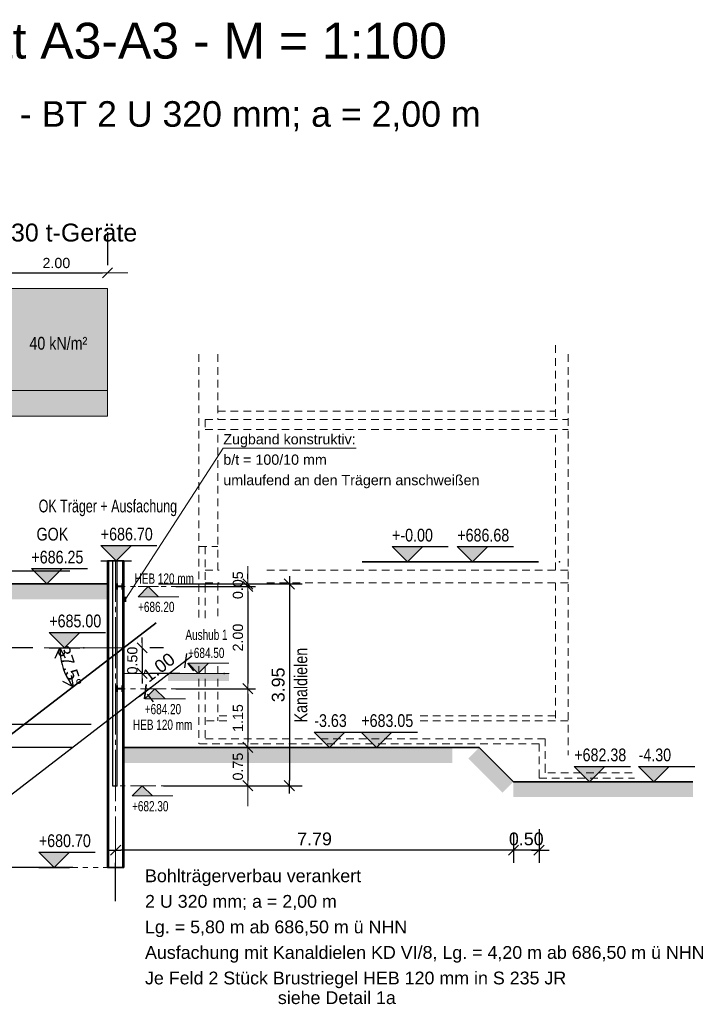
# Model space of a CAD drawing. Header units: metres. Extents: x 0 to 119, y 1 to 83.
# Tile 19 of 29: x 59 to 72, y 64 to 83. Entities that reach past the tile are written whole.
import ezdxf

# ---------------------------------------------------------------- set-up
doc = ezdxf.new("R2010")
doc.units = ezdxf.units.M
for name, pattern in [('ACHSE1', [5.6, 5, -0.25, 0.1, -0.25]), ('ACHSE3', [1.25, 1, -0.1, 0.05, -0.1]), ('DURCHG', [0]), ('GESTR2', [0.25, 0.15, -0.1]), ('PUNKTE', [0.15, 0.05, -0.1])]:
    doc.linetypes.add(name, pattern=pattern)
for name, color, linetype in [('Alter_Neubau', 7, 'Continuous'), ('Anker', 7, 'Continuous'), ('Ausfachung', 7, 'Continuous'), ('Aushub', 7, 'Continuous'), ('Bodenprofil', 7, 'Continuous'), ('BPW', 7, 'Continuous'), ('BT-Verbau', 7, 'Continuous'), ('Gel_nde', 7, 'Continuous'), ('GEOMETRIE', 7, 'Continuous'), ('Lastbild', 7, 'Continuous'), ('MAKET', 7, 'Continuous'), ('Neubau', 7, 'Continuous'), ('TEXTE', 7, 'Continuous'), ('Zugband', 7, 'Continuous')]:
    doc.layers.add(name, color=color, linetype=linetype)
doc.styles.add('Arial', font='arial.ttf')
doc.dimstyles.new('ISBPFEIL04E', dxfattribs={"dimtxt": 0.25, "dimasz": 0.1, "dimexe": 0.25, "dimexo": 1, "dimgap": 0, "dimtad": 1, "dimdec": 1, "dimzin": 0, "dimdsep": 46, "dimtxsty": 'Arial', "dimblk": 'ID40', "dimblk1": 'ID40', "dimblk2": 'ID40', "dimsah": 1, "dimcen": 0.09, "dimse1": 1, "dimse2": 1, "dimclrd": 7, "dimclre": 7, "dimclrt": 7, "dimadec": 1, "dimazin": 0, "dimtfac": 1, "dimtdec": 4, "dimtix": 1, "dimtmove": 2, "dimatfit": 3, "dimfxl": 1, "dimtvp": 0.004, "dimtolj": 1, "dimtzin": 0, "dimarcsym": 0})
doc.dimstyles.new('ISBSTRICH4E', dxfattribs={"dimtxt": 0.25, "dimasz": 0.1, "dimexe": 0.25, "dimexo": 1, "dimgap": 0.09, "dimtad": 1, "dimzin": 0, "dimdsep": 46, "dimtxsty": 'Arial', "dimblk": 'ID4', "dimblk1": 'ID4', "dimblk2": 'ID4', "dimsah": 1, "dimcen": 0.09, "dimdle": 0.15, "dimclrd": 7, "dimclre": 7, "dimclrt": 7, "dimazin": 0, "dimtfac": 1, "dimtdec": 4, "dimtix": 1, "dimtmove": 2, "dimatfit": 3, "dimfxl": 1, "dimtvp": 0.004, "dimtolj": 1, "dimtzin": 0, "dimarcsym": 0})
doc.dimstyles.new('ISBSTRICH6E', dxfattribs={"dimtxt": 0.2, "dimasz": 0.1, "dimexe": 0.15, "dimexo": 1.1, "dimgap": 0.09, "dimtad": 1, "dimzin": 0, "dimdsep": 46, "dimtxsty": 'Arial', "dimblk": 'ID6', "dimblk1": 'ID6', "dimblk2": 'ID6', "dimsah": 1, "dimcen": 0.09, "dimdle": 0.15, "dimclrd": 7, "dimclre": 7, "dimclrt": 7, "dimazin": 0, "dimtfac": 1, "dimtdec": 4, "dimtix": 1, "dimtmove": 2, "dimatfit": 3, "dimfxl": 1, "dimtvp": 0.005, "dimtolj": 1, "dimtzin": 0, "dimarcsym": 0})

# ---------------------------------------------------------------- blocks, each defined once
blk = doc.blocks.new('ID4')
at = {"color": 7, "linetype": 'DURCHG', "lineweight": 25}
for p, q in [((-1, -1), (1, 1)), ((1.5, 0), (-1, 0))]:
    blk.add_line(p, q, dxfattribs=at)
blk = doc.blocks.new('*D27')
at = {"layer": 'Defpoints', "color": 0}
for p in [(68.458, 68.096), (68.958, 68.167), (68.458, 66.757)]:
    blk.add_point(p, dxfattribs=at)
at = {"layer": 'MAKET', "color": 7, "lineweight": -2}
for p, q in [((68.458, 67.096), (68.458, 66.507)), ((68.958, 67.167), (68.958, 66.507)), ((68.358, 66.757), (68.258, 66.757)), ((68.958, 66.757), (68.458, 66.757)), ((69.058, 66.757), (69.158, 66.757))]:
    blk.add_line(p, q, dxfattribs=at)
at = {"layer": 'MAKET', "color": 7, "lineweight": -2, "xscale": 0.1, "yscale": 0.1, "zscale": 0.1}
blk.add_blockref('ID4', (68.458, 66.757), dxfattribs=at)
at = {"layer": 'MAKET', "color": 7, "lineweight": -2, "xscale": 0.1, "yscale": 0.1, "zscale": 0.1, "rotation": 180}
blk.add_blockref('ID4', (68.958, 66.757), dxfattribs=at)
at = {"layer": 'MAKET', "color": 7, "insert": (68.708, 66.975), "char_height": 0.25, "attachment_point": 5, "style": 'Arial'}
blk.add_mtext('\\A1;0.50', dxfattribs=at)
blk = doc.blocks.new('*D28')
at = {"layer": 'Defpoints', "color": 0}
for p in [(68.458, 68.096), (60.666, 66.757), (60.666, 66.757)]:
    blk.add_point(p, dxfattribs=at)
at = {"layer": 'MAKET', "color": 7, "lineweight": -2}
for p, q in [((68.458, 67.096), (68.458, 66.507)), ((68.358, 66.757), (60.766, 66.757)), ((60.666, 65.757), (60.666, 66.507))]:
    blk.add_line(p, q, dxfattribs=at)
at = {"layer": 'MAKET', "color": 7, "lineweight": -2, "xscale": 0.1, "yscale": 0.1, "zscale": 0.1, "rotation": 180}
blk.add_blockref('ID4', (60.666, 66.757), dxfattribs=at)
at = {"layer": 'MAKET', "color": 7, "lineweight": -2, "xscale": 0.1, "yscale": 0.1, "zscale": 0.1}
blk.add_blockref('ID4', (68.458, 66.757), dxfattribs=at)
at = {"layer": 'MAKET', "color": 7, "insert": (64.562, 66.975), "char_height": 0.25, "attachment_point": 5, "style": 'Arial'}
blk.add_mtext('\\A1;7.79', dxfattribs=at)
blk = doc.blocks.new('*D29')
at = {"layer": 'Defpoints', "color": 0}
for p in [(52.389, 72.217), (60.769, 72.217), (60.525, 66.417)]:
    blk.add_point(p, dxfattribs=at)
at = {"layer": 'MAKET', "color": 7, "lineweight": -2}
for p, q in [((59.769, 72.217), (52.139, 72.217)), ((52.389, 66.517), (52.389, 72.117)), ((59.525, 66.417), (52.139, 66.417))]:
    blk.add_line(p, q, dxfattribs=at)
at = {"layer": 'MAKET', "color": 7, "lineweight": -2, "xscale": 0.1, "yscale": 0.1, "zscale": 0.1}
for p, rotation in [((52.389, 72.217), 90), ((52.389, 66.417), 270)]:
    blk.add_blockref('ID4', p, dxfattribs=dict(at, rotation=rotation))
at = {"layer": 'MAKET', "color": 7, "insert": (52.171, 69.317), "char_height": 0.25, "attachment_point": 5, "rotation": 90, "style": 'Arial'}
blk.add_mtext('\\A1;5.80', dxfattribs=at)
blk = doc.blocks.new('*D30')
at = {"layer": 'Defpoints', "color": 0}
for p in [(52.975, 72.217), (60.561, 72.217), (60.807, 68.767)]:
    blk.add_point(p, dxfattribs=at)
at = {"layer": 'MAKET', "color": 7, "lineweight": -2}
for p, q in [((59.561, 72.217), (52.725, 72.217)), ((52.975, 68.867), (52.975, 72.117)), ((59.807, 68.767), (52.725, 68.767))]:
    blk.add_line(p, q, dxfattribs=at)
at = {"layer": 'MAKET', "color": 7, "lineweight": -2, "xscale": 0.1, "yscale": 0.1, "zscale": 0.1}
for p, rotation in [((52.975, 72.217), 90), ((52.975, 68.767), 270)]:
    blk.add_blockref('ID4', p, dxfattribs=dict(at, rotation=rotation))
at = {"layer": 'MAKET', "color": 7, "insert": (52.757, 70.492), "char_height": 0.25, "attachment_point": 5, "rotation": 90, "style": 'Arial'}
blk.add_mtext('\\A1;3.45', dxfattribs=at)
blk = doc.blocks.new('*D31')
at = {"layer": 'Defpoints', "color": 0}
for p in [(52.975, 68.767), (60.807, 68.767), (60.826, 66.417)]:
    blk.add_point(p, dxfattribs=at)
at = {"layer": 'MAKET', "color": 7, "lineweight": -2}
for p, q in [((59.807, 68.767), (52.725, 68.767)), ((52.975, 66.517), (52.975, 68.667)), ((59.826, 66.417), (52.725, 66.417))]:
    blk.add_line(p, q, dxfattribs=at)
at = {"layer": 'MAKET', "color": 7, "lineweight": -2, "xscale": 0.1, "yscale": 0.1, "zscale": 0.1}
for p, rotation in [((52.975, 68.767), 90), ((52.975, 66.417), 270)]:
    blk.add_blockref('ID4', p, dxfattribs=dict(at, rotation=rotation))
at = {"layer": 'MAKET', "color": 7, "insert": (52.757, 67.592), "char_height": 0.25, "attachment_point": 5, "rotation": 90, "style": 'Arial'}
blk.add_mtext('\\A1;2.35', dxfattribs=at)
blk = doc.blocks.new('ID40')
at = {"color": 7, "linetype": 'DURCHG', "lineweight": 25}
for p, q in [((-2, 1), (0, 0)), ((0, 0), (-2, -1)), ((0, 0), (-1, 0))]:
    blk.add_line(p, q, dxfattribs=at)
blk = doc.blocks.new('*D32')
at = {"layer": 'Defpoints', "color": 0}
for p in [(59.573, 70.717), (60.826, 70.717), (59.603, 70.446), (59.832, 69.954)]:
    blk.add_point(p, dxfattribs=at)
at = {"layer": 'MAKET', "color": 7, "lineweight": -2}
blk.add_arc((60.826, 70.717), 1.253, 184.574, 212.926, dxfattribs=at)
at = {"layer": 'MAKET', "color": 7, "lineweight": -2, "xscale": 0.1, "yscale": 0.1, "zscale": 0.1}
for p, rotation in [((59.573, 70.717), 92.28698019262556), ((59.832, 69.954), 305.2130198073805)]:
    blk.add_blockref('ID40', p, dxfattribs=dict(at, rotation=rotation))
at = {"layer": 'MAKET', "color": 7, "insert": (59.76, 70.355), "char_height": 0.25, "attachment_point": 5, "rotation": 288.75, "style": 'Arial'}
blk.add_mtext('\\A1;37.5%%d', dxfattribs=at)
blk = doc.blocks.new('ID6')
at = {"color": 3, "linetype": 'DURCHG', "lineweight": -3}
blk.add_line((-1, -1), (1, 1), dxfattribs=at)
at = {"color": 4, "linetype": 'DURCHG', "lineweight": 13}
blk.add_line((4, 0), (-1, 0), dxfattribs=at)
blk = doc.blocks.new('*D112')
at = {"layer": 'Defpoints', "color": 0}
for p in [(60.506, 70.717), (60.826, 70.217), (61.186, 70.217)]:
    blk.add_point(p, dxfattribs=at)
at = {"layer": 'MAKET', "color": 7, "lineweight": -2}
for p, q in [((61.186, 70.817), (61.186, 70.917)), ((61.186, 70.717), (61.186, 70.217)), ((61.606, 70.717), (61.336, 70.717)), ((61.926, 70.217), (61.336, 70.217)), ((61.186, 70.117), (61.186, 70.017))]:
    blk.add_line(p, q, dxfattribs=at)
at = {"layer": 'MAKET', "color": 7, "lineweight": -2, "xscale": 0.1, "yscale": 0.1, "zscale": 0.1}
for p, rotation in [((61.186, 70.717), 270), ((61.186, 70.217), 90)]:
    blk.add_blockref('ID6', p, dxfattribs=dict(at, rotation=rotation))
at = {"layer": 'MAKET', "color": 7, "insert": (60.994, 70.467), "char_height": 0.2, "attachment_point": 5, "rotation": 90, "style": 'Arial'}
blk.add_mtext('\\A1;0.50', dxfattribs=at)
blk = doc.blocks.new('*D113')
at = {"layer": 'Defpoints', "color": 0}
for p in [(61.469, 71.21), (60.675, 70.601), (61.247, 69.856)]:
    blk.add_point(p, dxfattribs=at)
at = {"layer": 'MAKET', "color": 7, "lineweight": -2}
for p, q in [((61.961, 70.404), (61.327, 69.917)), ((62.077, 70.417), (62.193, 70.266)), ((61.284, 69.808), (61.399, 69.658))]:
    blk.add_line(p, q, dxfattribs=at)
at = {"layer": 'MAKET', "color": 7, "lineweight": -2, "xscale": 0.1, "yscale": 0.1, "zscale": 0.1}
for p, rotation in [((62.041, 70.465), 37.49999999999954), ((61.247, 69.856), 217.4999999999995)]:
    blk.add_blockref('ID4', p, dxfattribs=dict(at, rotation=rotation))
at = {"layer": 'MAKET', "color": 7, "insert": (61.511, 70.333), "char_height": 0.25, "attachment_point": 5, "rotation": 37.5, "style": 'Arial'}
blk.add_mtext('\\A1;1.00', dxfattribs=at)
blk = doc.blocks.new('*D114')
at = {"layer": 'Defpoints', "color": 0}
for p in [(60.675, 70.601), (53.535, 65.122), (54.107, 64.377)]:
    blk.add_point(p, dxfattribs=at)
at = {"layer": 'MAKET', "color": 7, "lineweight": -2}
for p, q in [((61.168, 69.795), (54.186, 64.438)), ((61.284, 69.808), (61.399, 69.658)), ((54.144, 64.329), (54.259, 64.179))]:
    blk.add_line(p, q, dxfattribs=at)
at = {"layer": 'MAKET', "color": 7, "lineweight": -2, "xscale": 0.1, "yscale": 0.1, "zscale": 0.1}
for p, rotation in [((61.247, 69.856), 37.49999999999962), ((54.107, 64.377), 217.4999999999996)]:
    blk.add_blockref('ID4', p, dxfattribs=dict(at, rotation=rotation))
at = {"layer": 'MAKET', "color": 7, "insert": (57.545, 67.289), "char_height": 0.25, "attachment_point": 5, "rotation": 37.5, "style": 'Arial'}
blk.add_mtext('\\A1;9.00', dxfattribs=at)
blk = doc.blocks.new('DIM109')
at = {"layer": 'MAKET', "color": 7, "linetype": 'DURCHG', "lineweight": 18}
for p, q in [((61.188, 68.017), (60.988, 67.817)), ((60.988, 68.017), (61.388, 68.017)), ((61.388, 67.817), (61.188, 68.017)), ((60.988, 67.817), (61.788, 67.817))]:
    blk.add_line(p, q, dxfattribs=at)
at = {"layer": 'MAKET', "color": 4}
for p in [(60.747, 71.917), (62.795, 70.217), (60.747, 69.917), (56.458, 69.217), (60.687, 68.017)]:
    blk.add_point(p, dxfattribs=at)
blk = doc.blocks.new('DIM110')
at = {"layer": 'MAKET', "color": 7, "linetype": 'DURCHG', "lineweight": 18}
for p, q in [((55.968, 69.217), (55.768, 69.417)), ((55.768, 69.417), (56.568, 69.417)), ((56.168, 69.417), (55.968, 69.217)), ((55.768, 69.217), (56.168, 69.217))]:
    blk.add_line(p, q, dxfattribs=at)
at = {"layer": 'MAKET', "color": 7, "style": 'Arial', "width": 0.7}
blk.add_text('+682.30', height=0.2, dxfattribs=at).set_placement((60.988, 67.517))
blk = doc.blocks.new('DIM111')
at = {"layer": 'MAKET', "color": 7, "linetype": 'DURCHG', "lineweight": 18}
for p, q in [((61.437, 69.917), (61.237, 69.717)), ((61.237, 69.917), (61.637, 69.917)), ((61.637, 69.717), (61.437, 69.917)), ((61.237, 69.717), (62.037, 69.717))]:
    blk.add_line(p, q, dxfattribs=at)
at = {"layer": 'MAKET', "color": 7, "style": 'Arial', "width": 0.7}
blk.add_text('+683.50', height=0.2, dxfattribs=at).set_placement((55.768, 69.517))
blk = doc.blocks.new('DIM112')
at = {"layer": 'MAKET', "color": 7, "linetype": 'DURCHG', "lineweight": 18}
for p, q in [((62.284, 70.217), (62.084, 70.417)), ((62.084, 70.417), (62.884, 70.417)), ((62.484, 70.417), (62.284, 70.217)), ((62.084, 70.217), (62.484, 70.217))]:
    blk.add_line(p, q, dxfattribs=at)
at = {"layer": 'MAKET', "color": 7, "style": 'Arial', "width": 0.7}
blk.add_text('+684.20', height=0.2, dxfattribs=at).set_placement((61.237, 69.417))
blk = doc.blocks.new('DIM113')
at = {"layer": 'MAKET', "color": 7, "linetype": 'DURCHG', "lineweight": 18}
for p, q in [((61.306, 71.917), (61.106, 71.717)), ((61.106, 71.917), (61.506, 71.917)), ((61.506, 71.717), (61.306, 71.917)), ((61.106, 71.717), (61.906, 71.717))]:
    blk.add_line(p, q, dxfattribs=at)
at = {"layer": 'MAKET', "color": 7, "style": 'Arial', "width": 0.7}
blk.add_text('+684.50', height=0.2, dxfattribs=at).set_placement((62.084, 70.517))
blk = doc.blocks.new('DIM114')
at = {"layer": 'MAKET', "color": 7, "style": 'Arial', "width": 0.7}
blk.add_text('+686.20', height=0.2, dxfattribs=at).set_placement((61.106, 71.417))
blk = doc.blocks.new('*D201')
at = {"layer": 'Defpoints', "color": 0}
for p in [(60.506, 78.054), (58.506, 77.75), (60.506, 77.75)]:
    blk.add_point(p, dxfattribs=at)
at = {"layer": 'MAKET', "color": 7, "lineweight": -2}
for p, q in [((58.506, 78.85), (58.506, 78.204)), ((60.506, 78.85), (60.506, 78.204)), ((58.606, 78.054), (60.406, 78.054))]:
    blk.add_line(p, q, dxfattribs=at)
at = {"layer": 'MAKET', "color": 7, "lineweight": -2, "xscale": 0.1, "yscale": 0.1, "zscale": 0.1, "rotation": 180}
blk.add_blockref('ID6', (58.506, 78.054), dxfattribs=at)
at = {"layer": 'MAKET', "color": 7, "lineweight": -2, "xscale": 0.1, "yscale": 0.1, "zscale": 0.1}
blk.add_blockref('ID6', (60.506, 78.054), dxfattribs=at)
at = {"layer": 'MAKET', "color": 7, "insert": (59.506, 78.246), "char_height": 0.2, "attachment_point": 5, "style": 'Arial'}
blk.add_mtext('\\A1;2.00', dxfattribs=at)
blk = doc.blocks.new('DIM222')
at = {"layer": 'MAKET', "color": 7, "linetype": 'DURCHG', "lineweight": 25}
for p, q in [((71.208, 68.096), (70.908, 68.396)), ((70.908, 68.396), (72.008, 68.396)), ((71.508, 68.396), (71.208, 68.096)), ((70.908, 68.096), (71.508, 68.096))]:
    blk.add_line(p, q, dxfattribs=at)
at = {"layer": 'MAKET', "color": 4}
for p in [(69.36, 72.397), (64.041, 68.767), (68.93, 68.096)]:
    blk.add_point(p, dxfattribs=at)
blk = doc.blocks.new('DIM223')
at = {"layer": 'MAKET', "color": 7, "linetype": 'DURCHG', "lineweight": 25}
for p, q in [((64.856, 68.767), (64.556, 69.067)), ((64.556, 69.067), (65.656, 69.067)), ((65.156, 69.067), (64.856, 68.767)), ((64.556, 68.767), (65.156, 68.767))]:
    blk.add_line(p, q, dxfattribs=at)
at = {"layer": 'MAKET', "color": 7, "style": 'Arial', "width": 0.8}
blk.add_text('-4.30', height=0.25, dxfattribs=at).set_placement((70.908, 68.496))
blk = doc.blocks.new('DIM224')
at = {"layer": 'MAKET', "color": 7, "linetype": 'DURCHG', "lineweight": 25}
for p, q in [((66.38, 72.397), (66.08, 72.697)), ((66.08, 72.697), (67.18, 72.697)), ((66.68, 72.697), (66.38, 72.397)), ((66.08, 72.397), (66.68, 72.397))]:
    blk.add_line(p, q, dxfattribs=at)
at = {"layer": 'MAKET', "color": 7, "style": 'Arial', "width": 0.8}
blk.add_text('-3.63', height=0.25, dxfattribs=at).set_placement((64.556, 69.167))
blk = doc.blocks.new('DIM225')
at = {"layer": 'MAKET', "color": 7, "style": 'Arial', "width": 0.8}
blk.add_text('+-0.00', height=0.25, dxfattribs=at).set_placement((66.08, 72.797))
blk = doc.blocks.new('*D265')
at = {"layer": 'Defpoints', "color": 0}
for p in [(53.721, 71.967), (60.34, 71.967), (60.046, 70.717)]:
    blk.add_point(p, dxfattribs=at)
at = {"layer": 'MAKET', "color": 7, "lineweight": -2}
for p, q in [((59.34, 71.967), (53.471, 71.967)), ((53.721, 70.817), (53.721, 71.867)), ((59.046, 70.717), (53.471, 70.717))]:
    blk.add_line(p, q, dxfattribs=at)
at = {"layer": 'MAKET', "color": 7, "lineweight": -2, "xscale": 0.1, "yscale": 0.1, "zscale": 0.1}
for p, rotation in [((53.721, 71.967), 90), ((53.721, 70.717), 270)]:
    blk.add_blockref('ID4', p, dxfattribs=dict(at, rotation=rotation))
at = {"layer": 'MAKET', "color": 7, "insert": (53.503, 71.342), "char_height": 0.25, "attachment_point": 5, "rotation": 90, "style": 'Arial'}
blk.add_mtext('\\A1;1.25', dxfattribs=at)
blk = doc.blocks.new('DIM260')
at = {"layer": 'MAKET', "color": 7, "linetype": 'DURCHG', "lineweight": 25}
for p, q in [((59.463, 66.417), (59.163, 66.717)), ((59.163, 66.717), (60.263, 66.717)), ((59.763, 66.717), (59.463, 66.417)), ((59.163, 66.417), (59.763, 66.417))]:
    blk.add_line(p, q, dxfattribs=at)
at = {"layer": 'MAKET', "color": 4}
for p in [(60.687, 72.417), (66.77, 72.397), (60.506, 71.967), (60.046, 70.717), (67.751, 68.767), (69.258, 68.096), (60.525, 66.417)]:
    blk.add_point(p, dxfattribs=at)
blk = doc.blocks.new('DIM261')
at = {"layer": 'MAKET', "color": 7, "linetype": 'DURCHG', "lineweight": 25}
for p, q in [((69.948, 68.096), (69.648, 68.396)), ((69.648, 68.396), (70.748, 68.396)), ((70.248, 68.396), (69.948, 68.096)), ((69.648, 68.096), (70.248, 68.096))]:
    blk.add_line(p, q, dxfattribs=at)
at = {"layer": 'MAKET', "color": 7, "style": 'Arial', "width": 0.8}
blk.add_text('+680.70', height=0.25, dxfattribs=at).set_placement((59.163, 66.817))
blk = doc.blocks.new('DIM262')
at = {"layer": 'MAKET', "color": 7, "linetype": 'DURCHG', "lineweight": 25}
for p, q in [((65.777, 68.767), (65.477, 69.067)), ((65.477, 69.067), (66.577, 69.067)), ((66.077, 69.067), (65.777, 68.767)), ((65.477, 68.767), (66.077, 68.767))]:
    blk.add_line(p, q, dxfattribs=at)
at = {"layer": 'MAKET', "color": 7, "style": 'Arial', "width": 0.8}
blk.add_text('+682.38', height=0.25, dxfattribs=at).set_placement((69.648, 68.496))
blk = doc.blocks.new('DIM263')
at = {"layer": 'MAKET', "color": 7, "linetype": 'DURCHG', "lineweight": 25}
for p, q in [((59.667, 70.717), (59.367, 71.017)), ((59.367, 71.017), (60.467, 71.017)), ((59.967, 71.017), (59.667, 70.717)), ((59.367, 70.717), (59.967, 70.717))]:
    blk.add_line(p, q, dxfattribs=at)
at = {"layer": 'MAKET', "color": 7, "style": 'Arial', "width": 0.8}
blk.add_text('+683.05', height=0.25, dxfattribs=at).set_placement((65.477, 69.167))
blk = doc.blocks.new('DIM264')
at = {"layer": 'MAKET', "color": 7, "linetype": 'DURCHG', "lineweight": 25}
for p, q in [((59.317, 71.967), (59.017, 72.267)), ((59.017, 72.267), (60.117, 72.267)), ((59.617, 72.267), (59.317, 71.967)), ((59.017, 71.967), (59.617, 71.967))]:
    blk.add_line(p, q, dxfattribs=at)
at = {"layer": 'MAKET', "color": 7, "style": 'Arial', "width": 0.8}
blk.add_text('+685.00', height=0.25, dxfattribs=at).set_placement((59.367, 71.117))
blk = doc.blocks.new('DIM265')
at = {"layer": 'MAKET', "color": 7, "linetype": 'DURCHG', "lineweight": 25}
for p, q in [((67.657, 72.397), (67.357, 72.697)), ((67.357, 72.697), (68.457, 72.697)), ((67.957, 72.697), (67.657, 72.397)), ((67.357, 72.397), (67.957, 72.397))]:
    blk.add_line(p, q, dxfattribs=at)
at = {"layer": 'MAKET', "color": 7, "style": 'Arial', "width": 0.8}
blk.add_text('+686.25', height=0.25, dxfattribs=at).set_placement((59.017, 72.367))
blk = doc.blocks.new('DIM266')
at = {"layer": 'MAKET', "color": 7, "linetype": 'DURCHG', "lineweight": 25}
for p, q in [((60.676, 72.417), (60.376, 72.717)), ((60.376, 72.717), (61.476, 72.717)), ((60.976, 72.717), (60.676, 72.417)), ((60.376, 72.417), (60.976, 72.417))]:
    blk.add_line(p, q, dxfattribs=at)
at = {"layer": 'MAKET', "color": 7, "style": 'Arial', "width": 0.8}
blk.add_text('+686.68', height=0.25, dxfattribs=at).set_placement((67.357, 72.797))
blk = doc.blocks.new('DIM267')
at = {"layer": 'MAKET', "color": 7, "style": 'Arial', "width": 0.8}
blk.add_text('+686.70', height=0.25, dxfattribs=at).set_placement((60.376, 72.817))
blk = doc.blocks.new('*D274')
at = {"layer": 'Defpoints', "color": 0}
for p in [(60.506, 71.967), (60.607, 68.017), (64.069, 68.017)]:
    blk.add_point(p, dxfattribs=at)
at = {"layer": 'MAKET', "color": 7, "lineweight": -2}
for p, q in [((61.506, 71.967), (64.319, 71.967)), ((64.069, 71.867), (64.069, 68.117)), ((61.607, 68.017), (64.319, 68.017))]:
    blk.add_line(p, q, dxfattribs=at)
at = {"layer": 'MAKET', "color": 7, "lineweight": -2, "xscale": 0.1, "yscale": 0.1, "zscale": 0.1}
for p, rotation in [((64.069, 71.967), 90), ((64.069, 68.017), 270)]:
    blk.add_blockref('ID4', p, dxfattribs=dict(at, rotation=rotation))
at = {"layer": 'MAKET', "color": 7, "insert": (63.851, 69.992), "char_height": 0.25, "attachment_point": 5, "rotation": 90, "style": 'Arial'}
blk.add_mtext('\\A1;3.95', dxfattribs=at)
blk = doc.blocks.new('*D275')
at = {"layer": 'Defpoints', "color": 0}
for p in [(60.506, 71.967), (60.747, 71.917), (63.255, 71.917)]:
    blk.add_point(p, dxfattribs=at)
at = {"layer": 'MAKET', "color": 7, "lineweight": -2}
for p, q in [((63.255, 72.067), (63.255, 72.167)), ((61.606, 71.967), (63.405, 71.967)), ((61.847, 71.917), (63.405, 71.917)), ((63.255, 71.967), (63.255, 71.917)), ((63.255, 71.817), (63.255, 71.717))]:
    blk.add_line(p, q, dxfattribs=at)
at = {"layer": 'MAKET', "color": 7, "lineweight": -2, "xscale": 0.1, "yscale": 0.1, "zscale": 0.1}
for p, rotation in [((63.255, 71.917), 90), ((63.255, 71.967), 270)]:
    blk.add_blockref('ID6', p, dxfattribs=dict(at, rotation=rotation))
at = {"layer": 'MAKET', "color": 7, "insert": (63.062, 71.942), "char_height": 0.2, "attachment_point": 5, "rotation": 90, "style": 'Arial'}
blk.add_mtext('\\A1;0.05', dxfattribs=at)
blk = doc.blocks.new('*D276')
at = {"layer": 'Defpoints', "color": 0}
for p in [(60.747, 71.917), (60.747, 69.917), (63.255, 69.917)]:
    blk.add_point(p, dxfattribs=at)
at = {"layer": 'MAKET', "color": 7, "lineweight": -2}
for p, q in [((61.847, 71.917), (63.405, 71.917)), ((63.255, 71.817), (63.255, 70.017)), ((61.847, 69.917), (63.405, 69.917))]:
    blk.add_line(p, q, dxfattribs=at)
at = {"layer": 'MAKET', "color": 7, "lineweight": -2, "xscale": 0.1, "yscale": 0.1, "zscale": 0.1}
for p, rotation in [((63.255, 71.917), 90), ((63.255, 69.917), 270)]:
    blk.add_blockref('ID6', p, dxfattribs=dict(at, rotation=rotation))
at = {"layer": 'MAKET', "color": 7, "insert": (63.062, 70.917), "char_height": 0.2, "attachment_point": 5, "rotation": 90, "style": 'Arial'}
blk.add_mtext('\\A1;2.00', dxfattribs=at)
blk = doc.blocks.new('*D277')
at = {"layer": 'Defpoints', "color": 0}
for p in [(60.747, 69.917), (60.826, 68.767), (63.255, 68.767)]:
    blk.add_point(p, dxfattribs=at)
at = {"layer": 'MAKET', "color": 7, "lineweight": -2}
for p, q in [((61.847, 69.917), (63.405, 69.917)), ((63.255, 69.817), (63.255, 68.867)), ((61.926, 68.767), (63.405, 68.767))]:
    blk.add_line(p, q, dxfattribs=at)
at = {"layer": 'MAKET', "color": 7, "lineweight": -2, "xscale": 0.1, "yscale": 0.1, "zscale": 0.1}
for p, rotation in [((63.255, 69.917), 90), ((63.255, 68.767), 270)]:
    blk.add_blockref('ID6', p, dxfattribs=dict(at, rotation=rotation))
at = {"layer": 'MAKET', "color": 7, "insert": (63.062, 69.342), "char_height": 0.2, "attachment_point": 5, "rotation": 90, "style": 'Arial'}
blk.add_mtext('\\A1;1.15', dxfattribs=at)
blk = doc.blocks.new('*D278')
at = {"layer": 'Defpoints', "color": 0}
for p in [(60.826, 68.767), (60.687, 68.017), (63.255, 68.017)]:
    blk.add_point(p, dxfattribs=at)
at = {"layer": 'MAKET', "color": 7, "lineweight": -2}
for p, q in [((61.926, 68.767), (63.405, 68.767)), ((63.255, 68.667), (63.255, 68.117)), ((61.787, 68.017), (63.405, 68.017))]:
    blk.add_line(p, q, dxfattribs=at)
at = {"layer": 'MAKET', "color": 7, "lineweight": -2, "xscale": 0.1, "yscale": 0.1, "zscale": 0.1}
for p, rotation in [((63.255, 68.767), 90), ((63.255, 68.017), 270)]:
    blk.add_blockref('ID6', p, dxfattribs=dict(at, rotation=rotation))
at = {"layer": 'MAKET', "color": 7, "insert": (63.062, 68.392), "char_height": 0.2, "attachment_point": 5, "rotation": 90, "style": 'Arial'}
blk.add_mtext('\\A1;0.75', dxfattribs=at)

msp = doc.modelspace()

# ---------------------------------------------------------------- hatches: boundary and pattern name
at = {"layer": 'Aushub'}
for points in [[(61.689, 70.065), (62.888, 70.065), (62.888, 70.217), (61.689, 70.217)], [(67.573, 68.553), (68, 68.553), (67.787, 68.767)], [(68.031, 68.096), (68.458, 68.096), (68, 68.553), (67.573, 68.553)], [(68.244, 67.882), (68.458, 68.096), (68.031, 68.096)], [(68.458, 67.794), (71.973, 67.794), (71.973, 68.096), (68.458, 68.096)]]:
    msp.add_hatch(color=7, dxfattribs=at).paths.add_polyline_path(points)
at = {"layer": 'Gel_nde'}
msp.add_hatch(color=7, dxfattribs=at).paths.add_polyline_path([(55.75, 71.665), (60.506, 71.665), (60.506, 71.967), (55.75, 71.967)])
at = {"layer": 'Lastbild'}
for points in [[(58.506, 75.75), (60.506, 75.75), (60.506, 77.75), (58.506, 77.75)], [(52.301, 75.25), (60.506, 75.25), (60.506, 75.75), (52.301, 75.75)], [(60.826, 68.465), (67.257, 68.465), (67.257, 68.767), (60.826, 68.767)]]:
    msp.add_hatch(color=7, dxfattribs=at).paths.add_polyline_path(points)
at = {"layer": 'MAKET'}
for points in [[(60.676, 72.417), (60.976, 72.717), (60.376, 72.717)], [(66.38, 72.397), (66.68, 72.697), (66.08, 72.697)], [(67.657, 72.397), (67.957, 72.697), (67.357, 72.697)], [(59.317, 71.967), (59.617, 72.267), (59.017, 72.267)], [(61.106, 71.717), (61.506, 71.717), (61.306, 71.917)], [(59.667, 70.717), (59.967, 71.017), (59.367, 71.017)], [(62.284, 70.217), (62.484, 70.417), (62.084, 70.417)], [(61.237, 69.717), (61.637, 69.717), (61.437, 69.917)], [(64.856, 68.767), (65.156, 69.067), (64.556, 69.067)], [(65.777, 68.767), (66.077, 69.067), (65.477, 69.067)], [(69.948, 68.096), (70.248, 68.396), (69.648, 68.396)], [(71.208, 68.096), (71.508, 68.396), (70.908, 68.396)], [(60.988, 67.817), (61.388, 67.817), (61.188, 68.017)], [(59.463, 66.417), (59.763, 66.717), (59.163, 66.717)]]:
    msp.add_hatch(color=7, dxfattribs=at).paths.add_polyline_path(points)

# ---------------------------------------------------------------- linework, layer by layer
at = {"layer": 'Alter_Neubau', "color": 7, "linetype": 'DURCHG', "lineweight": 35}
msp.add_line((65.495, 72.397), (68.945, 72.397), dxfattribs=at)
at = {"layer": 'Anker', "color": 7, "linetype": 'DURCHG', "lineweight": 35}
msp.add_line((53.535, 65.122), (61.459, 71.203), dxfattribs=at)
at = {"layer": 'Anker', "color": 7, "linetype": 'DURCHG', "lineweight": 18}
msp.add_line((59.266, 70.717), (60.826, 70.717), dxfattribs=at)
at = {"layer": 'Ausfachung', "color": 7, "linetype": 'DURCHG', "lineweight": 25}
for p, q in [((60.607, 72.417), (60.607, 68.017)), ((60.607, 72.417), (60.687, 72.417)), ((60.687, 72.417), (60.687, 68.017)), ((60.607, 68.017), (60.687, 68.017))]:
    msp.add_line(p, q, dxfattribs=at)
at = {"layer": 'Aushub', "color": 7, "linetype": 'DURCHG', "lineweight": 18}
msp.add_line((62.888, 70.217), (60.826, 70.217), dxfattribs=at)
at = {"layer": 'Aushub', "color": 7, "linetype": 'DURCHG', "lineweight": 35}
for p, q in [((60.826, 68.767), (67.787, 68.767)), ((68.458, 68.096), (67.787, 68.767)), ((68.458, 68.096), (71.973, 68.096))]:
    msp.add_line(p, q, dxfattribs=at)
at = {"layer": 'Bodenprofil', "color": 84, "linetype": 'DURCHG', "lineweight": 25}
msp.add_line((60.188, 69.217), (53.826, 69.217), dxfattribs=at)
at = {"layer": 'BPW', "color": 7, "linetype": 'ACHSE1', "lineweight": 18}
for p, q in [((60.665, 71.917), (60.829, 71.917)), ((60.665, 69.917), (60.829, 69.917))]:
    msp.add_line(p, q, dxfattribs=at)
at = {"layer": 'BPW', "color": 7, "linetype": 'DURCHG', "lineweight": 35}
for p, q in [((60.698, 71.977), (60.687, 71.977)), ((60.687, 71.977), (60.687, 71.857)), ((60.698, 71.932), (60.698, 71.977)), ((60.698, 71.857), (60.698, 71.902)), ((60.784, 71.92), (60.71, 71.92)), ((60.71, 71.914), (60.784, 71.914)), ((60.807, 71.977), (60.796, 71.977)), ((60.796, 71.977), (60.796, 71.932)), ((60.796, 71.902), (60.796, 71.857)), ((60.807, 71.857), (60.807, 71.977)), ((60.687, 71.857), (60.698, 71.857)), ((60.796, 71.857), (60.807, 71.857)), ((60.698, 69.977), (60.687, 69.977)), ((60.687, 69.977), (60.687, 69.857)), ((60.698, 69.932), (60.698, 69.977)), ((60.807, 69.977), (60.796, 69.977)), ((60.796, 69.977), (60.796, 69.932)), ((60.807, 69.857), (60.807, 69.977)), ((60.687, 69.857), (60.698, 69.857)), ((60.698, 69.857), (60.698, 69.902)), ((60.784, 69.92), (60.71, 69.92)), ((60.71, 69.914), (60.784, 69.914)), ((60.796, 69.902), (60.796, 69.857)), ((60.796, 69.857), (60.807, 69.857))]:
    msp.add_line(p, q, dxfattribs=at)
for centre, start, end in [((60.71, 71.932), 180, 270), ((60.71, 71.902), 90, 180), ((60.784, 71.932), 270, 0), ((60.784, 71.902), 0, 90), ((60.71, 69.932), 180, 270), ((60.71, 69.902), 90, 180), ((60.784, 69.932), 270, 0), ((60.784, 69.902), 0, 90)]:
    msp.add_arc(centre, 0.012, start, end, dxfattribs=at)
at = {"layer": 'BPW', "color": 4}
for p in [(60.747, 71.917), (60.747, 69.917)]:
    msp.add_point(p, dxfattribs=at)
at = {"layer": 'BT-Verbau', "color": 7, "linetype": 'DURCHG', "lineweight": 35}
for p, q in [((60.506, 66.417), (60.506, 72.417)), ((60.826, 72.417), (60.506, 72.417)), ((60.525, 66.417), (60.525, 72.417)), ((60.807, 66.417), (60.807, 72.417)), ((60.826, 66.417), (60.826, 72.417)), ((60.826, 66.417), (60.506, 66.417))]:
    msp.add_line(p, q, dxfattribs=at)
at = {"layer": 'BT-Verbau', "color": 7, "linetype": 'ACHSE3', "lineweight": 18}
msp.add_line((60.666, 66.417), (60.666, 72.417), dxfattribs=at)
at = {"layer": 'Gel_nde', "color": 7, "linetype": 'DURCHG', "lineweight": 35}
msp.add_line((55.75, 71.967), (60.506, 71.967), dxfattribs=at)
at = {"layer": 'GEOMETRIE', "color": 7, "linetype": 'PUNKTE', "lineweight": 18}
for p, q in [((63.055, 71.917), (60.687, 71.917)), ((63.055, 69.917), (60.687, 69.917)), ((63.055, 68.017), (60.687, 68.017)), ((60.525, 66.417), (52.39, 66.417))]:
    msp.add_line(p, q, dxfattribs=at)
at = {"layer": 'Lastbild', "color": 7, "linetype": 'DURCHG', "lineweight": 18}
for p, q in [((60.506, 77.75), (58.506, 77.75)), ((60.506, 77.75), (60.506, 75.25)), ((60.506, 75.75), (52.301, 75.75)), ((60.506, 75.25), (52.301, 75.25))]:
    msp.add_line(p, q, dxfattribs=at)
at = {"layer": 'Neubau', "color": 7, "linetype": 'GESTR2', "lineweight": 18}
for p, q in [((69.278, 76.637), (69.278, 75.187)), ((62.668, 76.46), (62.668, 75.187)), ((69.528, 76.46), (69.528, 68.617)), ((62.418, 75.187), (69.528, 75.187)), ((62.418, 75.187), (62.418, 74.987)), ((62.418, 74.987), (69.528, 74.987)), ((62.668, 72.237), (62.668, 74.987)), ((69.278, 72.237), (69.278, 74.987)), ((62.303, 72.697), (62.668, 72.697)), ((62.418, 72.697), (62.418, 71.282)), ((62.418, 72.237), (62.691, 72.237)), ((63.627, 72.237), (69.528, 72.237)), ((62.418, 71.987), (62.691, 71.987)), ((62.668, 71.987), (62.668, 71.282)), ((63.627, 71.987), (69.528, 71.987)), ((69.278, 71.987), (69.278, 69.287)), ((62.418, 70.357), (62.418, 68.937)), ((62.668, 70.357), (62.668, 69.287)), ((62.845, 69.287), (62.418, 69.287)), ((69.528, 69.287), (66.572, 69.287)), ((69.078, 68.937), (62.418, 68.937)), ((69.078, 68.295), (69.078, 68.937)), ((69.078, 68.267), (69.078, 68.316)), ((69.132, 68.267), (70.828, 68.267))]:
    msp.add_line(p, q, dxfattribs=at)
at = {"layer": 'Neubau', "color": 8, "linetype": 'GESTR2', "lineweight": 9}
for p, q in [((62.298, 76.46), (62.298, 71.282)), ((62.668, 75.347), (69.278, 75.347)), ((62.298, 70.357), (62.298, 68.837)), ((62.845, 69.387), (62.668, 69.387)), ((69.278, 69.387), (66.572, 69.387)), ((68.958, 68.837), (62.298, 68.837)), ((68.958, 68.837), (68.958, 68.295)), ((68.958, 68.316), (68.958, 68.167)), ((68.958, 68.167), (70.828, 68.167))]:
    msp.add_line(p, q, dxfattribs=at)
at = {"layer": 'TEXTE', "color": 7, "linetype": 'DURCHG', "lineweight": 18}
for q in [(60.858, 71.67), (65.375, 74.624)]:
    msp.add_line((62.775, 74.624), q, dxfattribs=at)
at = {"layer": 'Zugband', "color": 7, "linetype": 'DURCHG', "lineweight": 70}
for p, q in [((60.836, 71.715), (60.826, 71.715)), ((60.837, 71.715), (60.827, 71.715)), ((60.836, 71.715), (60.836, 71.615)), ((60.837, 71.715), (60.837, 71.615)), ((60.836, 71.615), (60.826, 71.615)), ((60.837, 71.615), (60.827, 71.615))]:
    msp.add_line(p, q, dxfattribs=at)

# ---------------------------------------------------------------- block references
for name in ['DIM266', 'DIM267', 'DIM225', 'DIM265', 'DIM224', 'DIM264', 'DIM260', 'DIM222', 'DIM109', 'DIM113', 'DIM114', 'DIM263', 'DIM112', 'DIM111', 'DIM110', 'DIM223', 'DIM262', 'DIM261']:
    msp.add_blockref(name, (0, 0))

# ---------------------------------------------------------------- texts
at = {"layer": 'Aushub', "color": 7, "style": 'Arial', "width": 0.7}
msp.add_text('Aushub 1', height=0.2, dxfattribs=at).set_placement((62.033, 70.872))
at = {"layer": 'Gel_nde', "color": 7, "style": 'Arial', "width": 0.8}
msp.add_text('GOK', height=0.25, dxfattribs=at).set_placement((59.117, 72.816))
at = {"layer": 'Lastbild', "color": 7, "style": 'Arial', "width": 0.8}
msp.add_text('40 kN/m²', height=0.25, dxfattribs=at).set_placement((58.978, 76.551))
at = {"layer": 'MAKET', "color": 7, "style": 'Arial', "width": 0.8}
msp.add_text('Kanaldielen', height=0.25, rotation=90, dxfattribs=at).set_placement((64.419, 69.256))
at = {"layer": 'TEXTE', "color": 7, "style": 'Arial'}
for s, height, p in [('Schnitt A3-A3 - M = 1:100', 0.7, (55.931, 82.248)), ('Verkehrslast 10,00 kN/m² + 30 t-Geräte', 0.35, (52.544, 78.668)), ('Zugband konstruktiv:', 0.2, (62.775, 74.699)), ('b/t = 100/10 mm', 0.2, (62.775, 74.299)), ('umlaufend an den Trägern anschweißen', 0.2, (62.775, 73.899)), ('Bohlträgerverbau verankert', 0.25, (61.242, 66.13)), ('2 U 320 mm; a = 2,00 m', 0.25, (61.242, 65.63)), ('Lg. = 5,80 m ab 686,50 m ü NHN', 0.25, (61.242, 65.13)), ('Ausfachung mit Kanaldielen KD VI/8, Lg. = 4,20 m ab 686,50 m ü NHN', 0.25, (61.242, 64.63)), ('Je Feld 2 Stück Brustriegel HEB 120 mm in S 235 JR', 0.25, (61.242, 64.13)), ('siehe Detail 1a', 0.25, (63.844, 63.745))]:
    msp.add_text(s, height=height, dxfattribs=at).set_placement(p)
at = {"layer": 'TEXTE', "color": 54, "style": 'Arial'}
msp.add_text('Pos. B.03 - BT 2 U 320 mm; a = 2,00 m', height=0.5, dxfattribs=at).set_placement((55.568, 80.914))
at = {"layer": 'TEXTE', "color": 7, "style": 'Arial', "width": 0.7}
for s, height, p in [('OK Träger + Ausfachung', 0.25, (59.159, 73.367)), ('HEB 120 mm', 0.2, (61.037, 71.972)), ('HEB 120 mm', 0.2, (61.006, 69.111))]:
    msp.add_text(s, height=height, dxfattribs=at).set_placement(p)

# ---------------------------------------------------------------- dimensions: what is measured, and where the dimension line sits
at = {"layer": 'MAKET'}
for base, p1, p2, dimstyle, picture, middle in [((60.506, 78.054), (58.506, 77.75), (60.506, 77.75), 'ISBSTRICH6E', '*D201', (59.506, 78.246)), ((60.666, 66.757), (68.458, 68.096), (60.666, 66.757), 'ISBSTRICH4E', '*D28', (64.562, 66.975)), ((68.458, 66.757), (68.958, 68.167), (68.458, 68.096), 'ISBSTRICH4E', '*D27', (68.708, 66.975))]:
    dim = msp.add_linear_dim(base=base, p1=p1, p2=p2, dimstyle=dimstyle, override={"dimasz": 0.1}, dxfattribs=at)
    dim.commit()
    dim.dimension.update_dxf_attribs({"geometry": picture, "text_midpoint": middle})
for base, p1, p2, angle, dimstyle, picture, middle in [((52.389, 72.217), (60.525, 66.417), (60.769, 72.217), 90, 'ISBSTRICH4E', '*D29', (52.171, 69.317)), ((52.975, 72.217), (60.807, 68.767), (60.561, 72.217), 90, 'ISBSTRICH4E', '*D30', (52.757, 70.492)), ((63.255, 71.917), (60.506, 71.967), (60.747, 71.917), 90, 'ISBSTRICH6E', '*D275', (63.062, 71.942)), ((63.255, 69.917), (60.747, 71.917), (60.747, 69.917), 90, 'ISBSTRICH6E', '*D276', (63.062, 70.917)), ((53.721, 71.967), (60.046, 70.717), (60.34, 71.967), 90, 'ISBSTRICH4E', '*D265', (53.503, 71.342)), ((64.069, 68.017), (60.506, 71.967), (60.607, 68.017), 90, 'ISBSTRICH4E', '*D274', (63.851, 69.992)), ((61.247, 69.856), (61.469, 71.21), (60.675, 70.601), 37.5, 'ISBSTRICH4E', '*D113', (61.511, 70.333)), ((61.186, 70.217), (60.506, 70.717), (60.826, 70.217), 90, 'ISBSTRICH6E', '*D112', (60.994, 70.467)), ((54.107, 64.377), (60.675, 70.601), (53.535, 65.122), 37.5, 'ISBSTRICH4E', '*D114', (57.545, 67.289)), ((63.255, 68.767), (60.747, 69.917), (60.826, 68.767), 90, 'ISBSTRICH6E', '*D277', (63.062, 69.342)), ((63.255, 68.017), (60.826, 68.767), (60.687, 68.017), 90, 'ISBSTRICH6E', '*D278', (63.062, 68.392)), ((52.975, 68.767), (60.826, 66.417), (60.807, 68.767), 90, 'ISBSTRICH4E', '*D31', (52.757, 67.592))]:
    dim = msp.add_linear_dim(base=base, p1=p1, p2=p2, angle=angle, dimstyle=dimstyle, override={"dimasz": 0.1}, dxfattribs=at)
    dim.commit()
    dim.dimension.update_dxf_attribs({"geometry": picture, "text_midpoint": middle})
dim = msp.add_angular_dim_3p(base=(59.603, 70.446), center=(60.826, 70.717), p1=(59.573, 70.717), p2=(59.832, 69.954), dimstyle='ISBPFEIL04E', override={"dimasz": 0.1}, dxfattribs=at)
dim.commit()
dim.dimension.update_dxf_attribs({"geometry": '*D32', "text_midpoint": (59.76, 70.355)})

doc.saveas('drawing.dxf')
